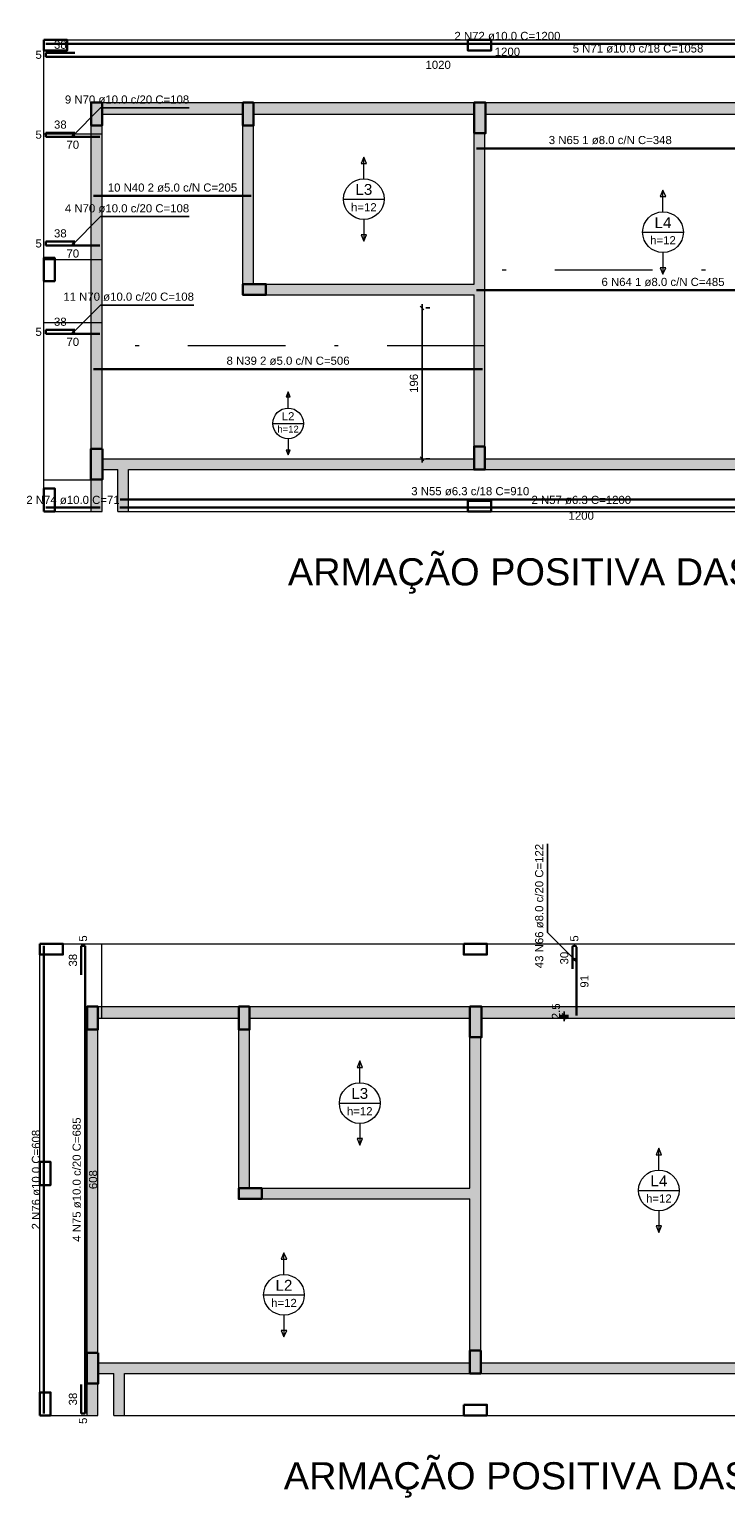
# Model space of a CAD drawing. Header units: millimetres. Extents: x 1852 to 2571, y -668 to -390.
# Tile 4 of 84: x 1852 to 1870, y -560 to -522. Entities that reach past the tile are written whole.
import ezdxf

# ---------------------------------------------------------------- set-up
doc = ezdxf.new("R2010")
doc.units = ezdxf.units.MM
doc.linetypes.add('DASHDOT', pattern=[25.4, 12.7, -6.35, 0, -6.35])
for name, color, linetype, lineweight in [('Descrição da armadura', 7, 'Continuous', 5), ('DT-Armadura positiva', 2, 'Continuous', 30), ('DT-Cotas', 9, 'Continuous', 5), ('DT-Hachura pilar em laje', 252, 'Continuous', 5), ('DT-Hachura viga em laje', 254, 'Continuous', 5), ('DT-Indicações', 9, 'Continuous', 5), ('DT-Pontilhado', 9, 'DASHDOT', 5), ('DT-Textos', 7, 'Continuous', 5), ('DT-Título', 250, 'Continuous', 20), ('FO-Pilares', 4, 'Continuous', 30), ('FO-Vigas', 1, 'Continuous', 20), ('Textos armaduras', 7, 'Continuous', 5)]:
    doc.layers.add(name, color=color, linetype=linetype, lineweight=lineweight)
doc.styles.add('ARIAL', font='arial.ttf')
doc.styles.get("Standard").update_dxf_attribs({"font": 'arial.ttf'})
doc.dimstyles.get("Standard").update_dxf_attribs({"dimtxt": 0.18, "dimasz": 0.18, "dimexe": 0.18, "dimexo": 0.0625, "dimgap": 0.09, "dimtad": 0, "dimtih": 1, "dimtoh": 1, "dimdec": 4, "dimzin": 0, "dimdsep": 46, "dimtxsty": 'Standard', "dimcen": 0.09, "dimadec": 0, "dimazin": 0, "dimtfac": 1, "dimtdec": 4, "dimtofl": 0, "dimtmove": 0, "dimatfit": 3, "dimfxl": 1, "dimtolj": 1, "dimtzin": 0, "dimarcsym": 0})
doc.dimstyles.new('UM_50.000000', dxfattribs={"dimtxt": 0.18, "dimasz": 0.1, "dimexe": 0.1, "dimexo": 0.2, "dimgap": 0, "dimtad": 1, "dimtih": 1, "dimtoh": 1, "dimdec": 1, "dimlfac": 50, "dimzin": 0, "dimdsep": 46, "dimtxsty": 'Standard', "dimcen": 0.09, "dimdle": 0.1, "dimadec": 1, "dimazin": 2, "dimtfac": 1, "dimtdec": 4, "dimtofl": 0, "dimtmove": 0, "dimatfit": 3, "dimfxl": 1, "dimtolj": 1, "dimarcsym": 0})

# ---------------------------------------------------------------- blocks, each defined once
blk = doc.blocks.new('_Oblique')
at = {"color": 0, "linetype": 'ByBlock', "lineweight": -2}
blk.add_line((-0.5, -0.5), (0.5, 0.5), dxfattribs=at)
blk = doc.blocks.new('*D580')
at = {"layer": 'DT-Cotas', "color": 0, "lineweight": -2, "transparency": 16777216}
for p, q in [((1862.536, -533.105), (1862.536, -528.985)), ((1862.736, -529.085), (1862.636, -529.085)), ((1862.736, -533.005), (1862.636, -533.005))]:
    blk.add_line(p, q, dxfattribs=at)
at = {"layer": 'DT-Cotas', "color": 0, "lineweight": -2, "transparency": 16777216, "xscale": 0.1, "yscale": 0.1, "zscale": 0.1}
for p, rotation in [((1862.536, -529.085), 90), ((1862.536, -533.005), 270)]:
    blk.add_blockref('_Oblique', p, dxfattribs=dict(at, rotation=rotation))
at = {"layer": 'DT-Cotas', "color": 7, "transparency": 16777216, "insert": (1862.324, -531.045), "char_height": 0.2118, "attachment_point": 5, "rotation": 90, "style": 'ARIAL'}
blk.add_mtext('\\A1;196', dxfattribs=at)
blk = doc.blocks.new('*D586')
at = {"layer": 'DT-Cotas', "color": 0, "lineweight": -2, "transparency": 16777216}
for p, q in [((1866.23, -547.627), (1866.23, -547.377)), ((1866.347, -547.477), (1866.13, -547.477)), ((1866.347, -547.527), (1866.13, -547.527))]:
    blk.add_line(p, q, dxfattribs=at)
at = {"layer": 'DT-Cotas', "color": 0, "lineweight": -2, "transparency": 16777216, "xscale": 0.1, "yscale": 0.1, "zscale": 0.1}
for p, rotation in [((1866.23, -547.477), 90), ((1866.23, -547.527), 270)]:
    blk.add_blockref('_Oblique', p, dxfattribs=dict(at, rotation=rotation))
at = {"layer": 'DT-Cotas', "color": 7, "transparency": 16777216, "insert": (1866.018, -547.371), "char_height": 0.2118, "attachment_point": 5, "rotation": 90, "style": 'ARIAL'}
blk.add_mtext('\\A1;2.5', dxfattribs=at)

msp = doc.modelspace()

# ---------------------------------------------------------------- hatches: boundary and pattern name
at = {"layer": 'DT-Hachura pilar em laje', "linetype": 'Continuous'}
for points in [[(1853.9356, -524.3428), (1854.0756, -524.3428), (1854.2156, -524.3428), (1854.2156, -524.0428), (1854.2156, -523.7428), (1854.0756, -523.7428), (1853.9356, -523.7428), (1853.9356, -524.0428)], [(1858.1566, -523.743), (1858.0166, -523.743), (1857.8766, -523.743), (1857.8766, -524.043), (1857.8766, -524.343), (1858.0166, -524.343), (1858.1566, -524.343), (1858.1566, -524.043)], [(1863.8886, -524.543), (1864.0386, -524.543), (1864.1886, -524.543), (1864.1886, -524.143), (1864.1886, -523.743), (1864.0386, -523.743), (1863.8886, -523.743), (1863.8886, -524.143)], [(1857.8766, -528.4642), (1857.8766, -528.6042), (1857.8766, -528.7442), (1858.1766, -528.7442), (1858.4766, -528.7442), (1858.4766, -528.6042), (1858.4766, -528.4642), (1858.1766, -528.4642)], [(1854.2256, -532.7452), (1854.0756, -532.7452), (1853.9256, -532.7452), (1853.9256, -533.1452), (1853.9256, -533.5452), (1854.0756, -533.5452), (1854.2256, -533.5452), (1854.2256, -533.1452)], [(1864.169, -532.6852), (1864.029, -532.6852), (1863.889, -532.6852), (1863.889, -532.9852), (1863.889, -533.2852), (1864.029, -533.2852), (1864.169, -533.2852), (1864.169, -532.9852)], [(1853.8287, -547.8466), (1853.9687, -547.8466), (1854.1087, -547.8466), (1854.1087, -547.5466), (1854.1087, -547.2466), (1853.9687, -547.2466), (1853.8287, -547.2466), (1853.8287, -547.5466)], [(1858.0497, -547.2468), (1857.9097, -547.2468), (1857.7697, -547.2468), (1857.7697, -547.5468), (1857.7697, -547.8468), (1857.9097, -547.8468), (1858.0497, -547.8468), (1858.0497, -547.5468)], [(1863.7817, -548.0468), (1863.9317, -548.0468), (1864.0817, -548.0468), (1864.0817, -547.6468), (1864.0817, -547.2468), (1863.9317, -547.2468), (1863.7817, -547.2468), (1863.7817, -547.6468)], [(1857.7697, -551.968), (1857.7697, -552.108), (1857.7697, -552.248), (1858.0697, -552.248), (1858.3697, -552.248), (1858.3697, -552.108), (1858.3697, -551.968), (1858.0697, -551.968)], [(1864.0621, -556.189), (1863.9221, -556.189), (1863.7821, -556.189), (1863.7821, -556.489), (1863.7821, -556.789), (1863.9221, -556.789), (1864.0621, -556.789), (1864.0621, -556.489)], [(1854.1187, -556.249), (1853.9687, -556.249), (1853.8187, -556.249), (1853.8187, -556.649), (1853.8187, -557.049), (1853.9687, -557.049), (1854.1187, -557.049), (1854.1187, -556.649)]]:
    msp.add_hatch(color=256, dxfattribs=at).paths.add_polyline_path(points)
at = {"layer": 'DT-Hachura viga em laje', "linetype": 'Continuous'}
for points in [[(1857.8766, -523.743), (1857.8766, -523.743), (1854.2156, -523.743), (1854.2156, -524.043), (1857.8766, -524.043), (1857.8766, -523.743)], [(1863.8886, -523.743), (1863.8886, -523.743), (1858.1566, -523.743), (1858.1566, -524.043), (1863.8886, -524.043), (1863.8886, -523.743)], [(1870.8306, -523.743), (1870.8306, -523.743), (1864.1886, -523.743), (1864.1886, -524.043), (1870.8306, -524.043), (1870.8306, -523.743)], [(1854.2156, -524.3428), (1854.2156, -524.3428), (1853.9356, -524.3428), (1853.9356, -532.7452), (1854.2156, -532.7452), (1854.2156, -524.3428)], [(1858.1566, -524.343), (1858.1566, -524.343), (1857.8766, -524.343), (1857.8766, -528.4642), (1858.1566, -528.4642), (1858.1566, -524.343)], [(1864.1686, -524.543), (1864.1686, -524.543), (1863.8886, -524.543), (1863.8886, -528.4642), (1864.0286, -528.6042), (1864.1686, -528.6042), (1864.1686, -524.543)], [(1864.0286, -528.6042), (1864.0286, -528.6042), (1863.8886, -528.4642), (1858.4766, -528.4642), (1858.4766, -528.7442), (1863.8886, -528.7442), (1864.0286, -528.6042)], [(1864.1686, -528.6042), (1864.1686, -528.6042), (1864.0286, -528.6042), (1863.8886, -528.7442), (1863.8886, -532.6852), (1864.1686, -532.6852), (1864.1686, -528.6042)], [(1854.7658, -533.1452), (1854.7658, -533.1452), (1854.7658, -533.0052), (1854.2256, -533.0052), (1854.2256, -533.2852), (1854.6258, -533.2852), (1854.7658, -533.1452)], [(1854.9058, -533.2852), (1854.9058, -533.2852), (1854.7658, -533.1452), (1854.6258, -533.2852), (1854.6258, -534.3756), (1854.9058, -534.3756), (1854.9058, -533.2852)], [(1863.889, -533.0052), (1863.889, -533.0052), (1854.7658, -533.0052), (1854.7658, -533.1452), (1854.9058, -533.2852), (1863.889, -533.2852), (1863.889, -533.0052)], [(1873.431, -533.0052), (1873.431, -533.0052), (1864.169, -533.0052), (1864.169, -533.2852), (1873.431, -533.2852), (1873.431, -533.0052)], [(1854.2156, -533.5452), (1854.2156, -533.5452), (1853.9356, -533.5452), (1853.9356, -534.3756), (1854.2156, -534.3756), (1854.2156, -533.5452)], [(1857.7697, -547.2468), (1857.7697, -547.2468), (1854.1087, -547.2468), (1854.1087, -547.5468), (1857.7697, -547.5468), (1857.7697, -547.2468)], [(1863.7817, -547.2468), (1863.7817, -547.2468), (1858.0497, -547.2468), (1858.0497, -547.5468), (1863.7817, -547.5468), (1863.7817, -547.2468)], [(1870.7237, -547.2468), (1870.7237, -547.2468), (1864.0817, -547.2468), (1864.0817, -547.5468), (1870.7237, -547.5468), (1870.7237, -547.2468)], [(1854.1087, -547.8466), (1854.1087, -547.8466), (1853.8287, -547.8466), (1853.8287, -556.249), (1854.1087, -556.249), (1854.1087, -547.8466)], [(1858.0497, -547.8468), (1858.0497, -547.8468), (1857.7697, -547.8468), (1857.7697, -551.968), (1858.0497, -551.968), (1858.0497, -547.8468)], [(1864.0617, -548.0468), (1864.0617, -548.0468), (1863.7817, -548.0468), (1863.7817, -551.968), (1863.9217, -552.108), (1864.0617, -552.108), (1864.0617, -548.0468)], [(1863.9217, -552.108), (1863.9217, -552.108), (1863.7817, -551.968), (1858.3697, -551.968), (1858.3697, -552.248), (1863.7817, -552.248), (1863.9217, -552.108)], [(1864.0617, -552.108), (1864.0617, -552.108), (1863.9217, -552.108), (1863.7817, -552.248), (1863.7817, -556.189), (1864.0617, -556.189), (1864.0617, -552.108)], [(1854.6589, -556.649), (1854.6589, -556.649), (1854.6589, -556.509), (1854.1187, -556.509), (1854.1187, -556.789), (1854.5189, -556.789), (1854.6589, -556.649)], [(1863.7821, -556.509), (1863.7821, -556.509), (1854.6589, -556.509), (1854.6589, -556.649), (1854.7989, -556.789), (1863.7821, -556.789), (1863.7821, -556.509)], [(1873.3241, -556.509), (1873.3241, -556.509), (1864.0621, -556.509), (1864.0621, -556.789), (1873.3241, -556.789), (1873.3241, -556.509)], [(1854.7989, -556.789), (1854.7989, -556.789), (1854.6589, -556.649), (1854.5189, -556.789), (1854.5189, -557.8794), (1854.7989, -557.8794), (1854.7989, -556.789)], [(1854.1087, -557.049), (1854.1087, -557.049), (1853.8287, -557.049), (1853.8287, -557.8794), (1854.1087, -557.8794), (1854.1087, -557.049)]]:
    msp.add_hatch(color=256, dxfattribs=at).paths.add_polyline_path(points)

# ---------------------------------------------------------------- linework, layer by layer
at = {"layer": 'DT-Armadura positiva'}
for p, q in [((1852.7552, -522.2124), (1876.7552, -522.2124)), ((1853.5086, -522.4539), (1852.7552, -522.4539)), ((1852.7552, -522.4539), (1852.7552, -522.5539)), ((1852.7552, -522.5539), (1873.1551, -522.5539)), ((1853.5086, -524.5304), (1852.7552, -524.5304)), ((1852.7552, -524.5304), (1852.7552, -524.6304)), ((1852.7552, -524.6304), (1854.1556, -524.6304)), ((1863.9486, -524.9349), (1870.9104, -524.9349)), ((1853.9956, -526.1711), (1858.0966, -526.1711)), ((1853.5086, -527.3591), (1852.7552, -527.3591)), ((1852.7552, -527.3591), (1852.7552, -527.4591)), ((1852.7552, -527.4591), (1854.1556, -527.4591)), ((1863.9486, -528.6246), (1873.6512, -528.6246)), ((1853.5086, -529.6565), (1852.7552, -529.6565)), ((1852.7552, -529.6565), (1852.7552, -529.7565)), ((1852.7552, -529.7565), (1854.1556, -529.7565)), ((1853.9956, -530.6728), (1864.1086, -530.6728)), ((1852.7552, -534.2756), (1854.1656, -534.2756)), ((1854.6758, -534.2756), (1878.6758, -534.2756)), ((1854.6858, -534.0648), (1872.8931, -534.0648)), ((1852.6983, -557.8294), (1852.6983, -545.6662)), ((1853.7734, -545.6662), (1853.6734, -545.6662)), ((1853.6734, -545.6662), (1853.6734, -546.4196)), ((1853.7734, -557.8294), (1853.7734, -545.6662)), ((1866.4474, -545.7062), (1866.4474, -546.2689)), ((1866.5074, -545.6662), (1866.4874, -545.6662)), ((1866.5474, -547.4768), (1866.5474, -545.7062)), ((1853.6734, -557.076), (1853.6734, -557.8294)), ((1853.6734, -557.8294), (1853.7734, -557.8294))]:
    msp.add_line(p, q, dxfattribs=at)
for centre, start, end in [((1866.4874, -545.7062), 90, 180), ((1866.5074, -545.7062), 0, 90)]:
    msp.add_arc(centre, 0.04, start, end, dxfattribs=at)
at = {"layer": 'DT-Pontilhado', "ltscale": 0.2}
for p, q in [((1854.2156, -524.565), (1852.7052, -524.565)), ((1854.2156, -527.8352), (1852.7052, -527.8352)), ((1873.7112, -528.1052), (1863.8886, -528.1052)), ((1854.2156, -529.4704), (1852.7052, -529.4704)), ((1864.1686, -530.0652), (1853.9356, -530.0652)), ((1854.2256, -533.558), (1852.7052, -533.558)), ((1854.208, -547.5368), (1854.208, -545.6162))]:
    msp.add_line(p, q, dxfattribs=at)
at = {"layer": 'DT-Textos'}
for p, q in [((1861.0226, -525.1593), (1860.952, -525.3287)), ((1861.0932, -525.3287), (1861.0226, -525.1593)), ((1860.952, -525.3287), (1861.0932, -525.3287)), ((1868.7999, -526.0178), (1868.7293, -526.1872)), ((1868.8705, -526.1872), (1868.7999, -526.0178)), ((1860.4931, -526.2536), (1861.5521, -526.2536)), ((1868.7293, -526.1872), (1868.8705, -526.1872)), ((1868.2704, -527.1121), (1869.3294, -527.1121)), ((1861.0932, -527.1784), (1860.952, -527.1784)), ((1860.952, -527.1784), (1861.0226, -527.3479)), ((1861.0226, -527.3479), (1861.0932, -527.1784)), ((1868.8705, -528.0369), (1868.7293, -528.0369)), ((1868.7293, -528.0369), (1868.7999, -528.2064)), ((1868.7999, -528.2064), (1868.8705, -528.0369)), ((1859.0526, -531.2646), (1858.9996, -531.3916)), ((1859.1056, -531.3916), (1859.0526, -531.2646)), ((1858.9996, -531.3916), (1859.1056, -531.3916)), ((1858.6556, -532.0856), (1859.4496, -532.0856)), ((1859.1056, -532.7786), (1858.9996, -532.7786)), ((1858.9996, -532.7786), (1859.0526, -532.9056)), ((1859.0526, -532.9056), (1859.1056, -532.7786)), ((1860.9157, -548.6631), (1860.8451, -548.8326)), ((1860.8451, -548.8326), (1860.9863, -548.8326)), ((1860.9863, -548.8326), (1860.9157, -548.6631)), ((1860.3862, -549.7574), (1861.4452, -549.7574)), ((1860.9863, -550.6823), (1860.8451, -550.6823)), ((1860.8451, -550.6823), (1860.9157, -550.8517)), ((1860.9157, -550.8517), (1860.9863, -550.6823)), ((1868.693, -550.9336), (1868.6224, -551.1031)), ((1868.6224, -551.1031), (1868.7636, -551.1031)), ((1868.7636, -551.1031), (1868.693, -550.9336)), ((1868.1635, -552.0279), (1869.2225, -552.0279)), ((1868.7636, -552.9528), (1868.6224, -552.9528)), ((1868.6224, -552.9528), (1868.693, -553.1222)), ((1868.693, -553.1222), (1868.7636, -552.9528)), ((1858.9454, -553.6475), (1858.8748, -553.817)), ((1858.8748, -553.817), (1859.016, -553.817)), ((1859.016, -553.817), (1858.9454, -553.6475)), ((1858.4159, -554.7418), (1859.4749, -554.7418)), ((1859.016, -555.6667), (1858.8748, -555.6667)), ((1858.8748, -555.6667), (1858.9454, -555.8361)), ((1858.9454, -555.8361), (1859.016, -555.6667))]:
    msp.add_line(p, q, dxfattribs=at)
for points in [[(1861.0226, -525.7241), (1861.0226, -525.1593)], [(1868.7999, -526.5826), (1868.7999, -526.0178)], [(1861.0226, -526.7831), (1861.0226, -527.3479)], [(1868.7999, -527.6416), (1868.7999, -528.2064)], [(1859.0526, -531.6876), (1859.0526, -531.2646)], [(1859.0526, -532.4826), (1859.0526, -532.9056)], [(1860.9157, -549.2279), (1860.9157, -548.6631)], [(1860.9157, -550.2869), (1860.9157, -550.8517)], [(1868.693, -551.4984), (1868.693, -550.9336)], [(1868.693, -552.5574), (1868.693, -553.1222)], [(1858.9454, -554.2123), (1858.9454, -553.6475)], [(1858.9454, -555.2713), (1858.9454, -555.8361)]]:
    msp.add_lwpolyline(points, dxfattribs=at)
for centre, radius in [((1861.0226, -526.2536), 0.5295), ((1868.7999, -527.1121), 0.5295), ((1859.0526, -532.0856), 0.3971), ((1860.9157, -549.7574), 0.5295), ((1868.693, -552.0279), 0.5295), ((1858.9454, -554.7418), 0.5295)]:
    msp.add_circle(centre, radius, dxfattribs=at)
at = {"layer": 'FO-Pilares'}
for points in [[(1852.7052, -522.1124), (1852.7052, -522.2524), (1852.7052, -522.3924), (1853.0052, -522.3924), (1853.3052, -522.3924), (1853.3052, -522.2524), (1853.3052, -522.1124), (1853.0052, -522.1124), (1852.7052, -522.1124)], [(1863.7286, -522.1124), (1863.7286, -522.2524), (1863.7286, -522.3924), (1864.0286, -522.3924), (1864.3286, -522.3924), (1864.3286, -522.2524), (1864.3286, -522.1124), (1864.0286, -522.1124), (1863.7286, -522.1124)], [(1853.9356, -524.3428), (1854.0756, -524.3428), (1854.2156, -524.3428), (1854.2156, -524.0428), (1854.2156, -523.7428), (1854.0756, -523.7428), (1853.9356, -523.7428), (1853.9356, -524.0428), (1853.9356, -524.3428)], [(1858.1566, -523.743), (1858.0166, -523.743), (1857.8766, -523.743), (1857.8766, -524.043), (1857.8766, -524.343), (1858.0166, -524.343), (1858.1566, -524.343), (1858.1566, -524.043), (1858.1566, -523.743)], [(1863.8886, -524.543), (1864.0386, -524.543), (1864.1886, -524.543), (1864.1886, -524.143), (1864.1886, -523.743), (1864.0386, -523.743), (1863.8886, -523.743), (1863.8886, -524.143), (1863.8886, -524.543)], [(1852.7052, -528.384), (1852.8452, -528.384), (1852.9852, -528.384), (1852.9852, -528.084), (1852.9852, -527.784), (1852.8452, -527.784), (1852.7052, -527.784), (1852.7052, -528.084), (1852.7052, -528.384)], [(1857.8766, -528.4642), (1857.8766, -528.6042), (1857.8766, -528.7442), (1858.1766, -528.7442), (1858.4766, -528.7442), (1858.4766, -528.6042), (1858.4766, -528.4642), (1858.1766, -528.4642), (1857.8766, -528.4642)], [(1854.2256, -532.7452), (1854.0756, -532.7452), (1853.9256, -532.7452), (1853.9256, -533.1452), (1853.9256, -533.5452), (1854.0756, -533.5452), (1854.2256, -533.5452), (1854.2256, -533.1452), (1854.2256, -532.7452)], [(1864.169, -532.6852), (1864.029, -532.6852), (1863.889, -532.6852), (1863.889, -532.9852), (1863.889, -533.2852), (1864.029, -533.2852), (1864.169, -533.2852), (1864.169, -532.9852), (1864.169, -532.6852)], [(1852.7052, -534.3756), (1852.8452, -534.3756), (1852.9852, -534.3756), (1852.9852, -534.0756), (1852.9852, -533.7756), (1852.8452, -533.7756), (1852.7052, -533.7756), (1852.7052, -534.0756), (1852.7052, -534.3756)], [(1863.7286, -534.0956), (1863.7286, -534.2356), (1863.7286, -534.3756), (1864.0286, -534.3756), (1864.3286, -534.3756), (1864.3286, -534.2356), (1864.3286, -534.0956), (1864.0286, -534.0956), (1863.7286, -534.0956)], [(1852.5983, -545.6162), (1852.5983, -545.7562), (1852.5983, -545.8962), (1852.8983, -545.8962), (1853.1983, -545.8962), (1853.1983, -545.7562), (1853.1983, -545.6162), (1852.8983, -545.6162), (1852.5983, -545.6162)], [(1863.6217, -545.6162), (1863.6217, -545.7562), (1863.6217, -545.8962), (1863.9217, -545.8962), (1864.2217, -545.8962), (1864.2217, -545.7562), (1864.2217, -545.6162), (1863.9217, -545.6162), (1863.6217, -545.6162)], [(1853.8287, -547.8466), (1853.9687, -547.8466), (1854.1087, -547.8466), (1854.1087, -547.5466), (1854.1087, -547.2466), (1853.9687, -547.2466), (1853.8287, -547.2466), (1853.8287, -547.5466), (1853.8287, -547.8466)], [(1858.0497, -547.2468), (1857.9097, -547.2468), (1857.7697, -547.2468), (1857.7697, -547.5468), (1857.7697, -547.8468), (1857.9097, -547.8468), (1858.0497, -547.8468), (1858.0497, -547.5468), (1858.0497, -547.2468)], [(1863.7817, -548.0468), (1863.9317, -548.0468), (1864.0817, -548.0468), (1864.0817, -547.6468), (1864.0817, -547.2468), (1863.9317, -547.2468), (1863.7817, -547.2468), (1863.7817, -547.6468), (1863.7817, -548.0468)], [(1852.5983, -551.8878), (1852.7383, -551.8878), (1852.8783, -551.8878), (1852.8783, -551.5878), (1852.8783, -551.2878), (1852.7383, -551.2878), (1852.5983, -551.2878), (1852.5983, -551.5878), (1852.5983, -551.8878)], [(1857.7697, -551.968), (1857.7697, -552.108), (1857.7697, -552.248), (1858.0697, -552.248), (1858.3697, -552.248), (1858.3697, -552.108), (1858.3697, -551.968), (1858.0697, -551.968), (1857.7697, -551.968)], [(1864.0621, -556.189), (1863.9221, -556.189), (1863.7821, -556.189), (1863.7821, -556.489), (1863.7821, -556.789), (1863.9221, -556.789), (1864.0621, -556.789), (1864.0621, -556.489), (1864.0621, -556.189)], [(1854.1187, -556.249), (1853.9687, -556.249), (1853.8187, -556.249), (1853.8187, -556.649), (1853.8187, -557.049), (1853.9687, -557.049), (1854.1187, -557.049), (1854.1187, -556.649), (1854.1187, -556.249)], [(1852.5983, -557.8794), (1852.7383, -557.8794), (1852.8783, -557.8794), (1852.8783, -557.5794), (1852.8783, -557.2794), (1852.7383, -557.2794), (1852.5983, -557.2794), (1852.5983, -557.5794), (1852.5983, -557.8794)], [(1863.6217, -557.5994), (1863.6217, -557.7394), (1863.6217, -557.8794), (1863.9217, -557.8794), (1864.2217, -557.8794), (1864.2217, -557.7394), (1864.2217, -557.5994), (1863.9217, -557.5994), (1863.6217, -557.5994)]]:
    msp.add_lwpolyline(points, close=True, dxfattribs=at)
at = {"layer": 'FO-Vigas'}
for p, q in [((1853.3052, -522.1124), (1863.7286, -522.1124)), ((1864.3286, -522.1124), (1873.1112, -522.1124)), ((1852.7052, -527.784), (1852.7052, -522.3924)), ((1854.2156, -523.743), (1857.8766, -523.743)), ((1854.2156, -524.043), (1857.8766, -524.043)), ((1858.1566, -523.743), (1863.8886, -523.743)), ((1858.1566, -524.043), (1863.8886, -524.043)), ((1864.1886, -523.743), (1870.8304, -523.743)), ((1864.1886, -524.043), (1870.8304, -524.043)), ((1853.9356, -532.7452), (1853.9356, -524.3428)), ((1854.2156, -532.7452), (1854.2156, -524.3428)), ((1857.8766, -528.4642), (1857.8766, -524.343)), ((1858.1566, -528.4642), (1858.1566, -524.343)), ((1863.8886, -528.4642), (1863.8886, -524.543)), ((1864.1686, -528.6042), (1864.1686, -524.543)), ((1852.7052, -533.7756), (1852.7052, -528.384)), ((1858.4766, -528.4642), (1863.8886, -528.4642)), ((1864.1686, -532.6852), (1864.1686, -528.6042)), ((1858.4766, -528.7442), (1863.8886, -528.7442)), ((1863.8886, -532.6852), (1863.8886, -528.7442)), ((1854.2256, -533.0052), (1854.7658, -533.0052)), ((1854.7658, -533.0052), (1863.889, -533.0052)), ((1864.169, -533.0052), (1873.4312, -533.0052)), ((1853.9356, -534.3756), (1853.9356, -533.5452)), ((1854.2156, -534.3756), (1854.2156, -533.5452)), ((1854.2256, -533.2852), (1854.6258, -533.2852)), ((1854.6258, -534.3756), (1854.6258, -533.2852)), ((1854.9058, -533.2852), (1863.889, -533.2852)), ((1854.9058, -534.3756), (1854.9058, -533.2852)), ((1864.169, -533.2852), (1873.4312, -533.2852)), ((1852.9852, -534.3756), (1853.9356, -534.3756)), ((1853.9356, -534.3756), (1854.2156, -534.3756)), ((1854.6258, -534.3756), (1854.9058, -534.3756)), ((1854.9058, -534.3756), (1863.7286, -534.3756)), ((1864.3286, -534.3756), (1873.2712, -534.3756)), ((1853.1983, -545.6162), (1863.6217, -545.6162)), ((1864.2217, -545.6162), (1873.0043, -545.6162)), ((1852.5983, -551.2878), (1852.5983, -545.8962)), ((1854.1087, -547.2468), (1857.7697, -547.2468)), ((1858.0497, -547.2468), (1863.7817, -547.2468)), ((1864.0817, -547.2468), (1870.7235, -547.2468)), ((1854.1087, -547.5468), (1857.7697, -547.5468)), ((1858.0497, -547.5468), (1863.7817, -547.5468)), ((1864.0817, -547.5468), (1870.7235, -547.5468)), ((1853.8287, -556.249), (1853.8287, -547.8466)), ((1854.1087, -556.249), (1854.1087, -547.8466)), ((1857.7697, -551.968), (1857.7697, -547.8468)), ((1858.0497, -551.968), (1858.0497, -547.8468)), ((1863.7817, -551.968), (1863.7817, -548.0468)), ((1864.0617, -552.108), (1864.0617, -548.0468)), ((1852.5983, -557.2794), (1852.5983, -551.8878)), ((1858.3697, -551.968), (1863.7817, -551.968)), ((1858.3697, -552.248), (1863.7817, -552.248)), ((1863.7817, -556.189), (1863.7817, -552.248)), ((1864.0617, -556.189), (1864.0617, -552.108)), ((1854.1187, -556.509), (1854.6589, -556.509)), ((1854.6589, -556.509), (1863.7821, -556.509)), ((1864.0621, -556.509), (1873.3243, -556.509)), ((1854.1187, -556.789), (1854.5189, -556.789)), ((1854.5189, -557.8794), (1854.5189, -556.789)), ((1854.7989, -556.789), (1863.7821, -556.789)), ((1854.7989, -557.8794), (1854.7989, -556.789)), ((1864.0621, -556.789), (1873.3243, -556.789)), ((1853.8287, -557.8794), (1853.8287, -557.049)), ((1854.1087, -557.8794), (1854.1087, -557.049)), ((1852.8783, -557.8794), (1853.8287, -557.8794)), ((1853.8287, -557.8794), (1854.1087, -557.8794)), ((1854.5189, -557.8794), (1854.7989, -557.8794)), ((1854.7989, -557.8794), (1863.6217, -557.8794)), ((1864.2217, -557.8794), (1873.1643, -557.8794))]:
    msp.add_line(p, q, dxfattribs=at)

# ---------------------------------------------------------------- texts
at = {"layer": 'Descrição da armadura', "linetype": 'Continuous', "char_height": 0.2118, "line_spacing_factor": 0.798, "style": 'ARIAL'}
for s, insert, width, attachment_point in [('2 N72 ø10.0 C=1200', (1864.7552, -522.1227), 5.524605, 8), ('5 N71 ø10.0 c/18 C=1058', (1868.1508, -522.448), 6.810812, 8), ('9 N70 ø10.0 c/20 C=108', (1856.4816, -523.7757), 6.480859, 9), ('3 N65 1 ø8.0 c/N C=348', (1867.4295, -524.829), 6.414232, 8), ('10 N40 2 ø5.0 c/N C=205', (1856.0461, -526.0652), 6.744184, 8), ('4 N70 ø10.0 c/20 C=108', (1856.4816, -526.6044), 6.480859, 9), ('6 N64 1 ø8.0 c/N C=485', (1868.7999, -528.5187), 6.414232, 8), ('11 N70 ø10.0 c/20 C=108', (1856.6053, -528.9018), 6.810812, 9), ('8 N39 2 ø5.0 c/N C=506', (1859.0521, -530.5669), 6.414232, 8), ('2 N74 ø10.0 C=71', (1853.4604, -534.1859), 4.8647, 8), ('3 N55 ø6.3 c/18 C=910', (1863.7895, -533.9589), 6.150907, 8), ('2 N57 ø6.3 C=1200', (1866.6758, -534.1859), 5.194653, 8)]:
    msp.add_mtext(s, dxfattribs=dict(at, insert=insert, width=width, attachment_point=attachment_point))
at = {"layer": 'Descrição da armadura', "linetype": 'Continuous', "char_height": 0.2118, "rotation": 90, "line_spacing_factor": 0.798, "style": 'ARIAL'}
for s, insert, width, attachment_point in [('43 N66 ø8.0 c/20 C=122', (1865.6927, -543.0182), 6.480859, 9), ('4 N75 ø10.0 c/20 C=685', (1853.6675, -551.7478), 6.480859, 8), ('2 N76 ø10.0 C=608', (1852.6085, -551.7478), 5.194653, 8)]:
    msp.add_mtext(s, dxfattribs=dict(at, insert=insert, width=width, attachment_point=attachment_point))
at = {"layer": 'DT-Textos', "attachment_point": 8, "line_spacing_factor": 0.798, "style": 'ARIAL'}
for s, insert, char_height in [('L3', (1861.0226, -526.1477), 0.2824), ('h=12', (1861.0226, -526.5713), 0.2118), ('L4', (1868.7999, -527.0062), 0.2824), ('h=12', (1868.7999, -527.4298), 0.2118), ('L2', (1859.0526, -532.0056), 0.2118), ('h=12', (1859.0526, -532.3236), 0.1765), ('L3', (1860.9157, -549.6515), 0.2824), ('h=12', (1860.9157, -550.0751), 0.2118), ('L4', (1868.693, -551.922), 0.2824), ('h=12', (1868.693, -552.3456), 0.2118), ('L2', (1858.9454, -554.6359), 0.2824), ('h=12', (1858.9454, -555.0595), 0.2118)]:
    msp.add_mtext(s, dxfattribs=dict(at, insert=insert, char_height=char_height))
at = {"layer": 'DT-Título', "char_height": 0.706, "width": 85.068776, "attachment_point": 9, "line_spacing_factor": 0.798, "style": 'ARIAL'}
for s, insert in [('ARMAÇÃO POSITIVA DAS LAJES DO PAVIMENTO RESPALDO (EIXO X)', (1892.1457, -536.5149)), ('ARMAÇÃO POSITIVA DAS LAJES DO PAVIMENTO RESPALDO (EIXO Y)', (1892.0387, -560.0185))]:
    msp.add_mtext(s, dxfattribs=dict(at, insert=insert))
at = {"layer": 'Textos armaduras', "linetype": 'Continuous', "char_height": 0.2118, "attachment_point": 7, "line_spacing_factor": 0.798, "style": 'ARIAL'}
for s, insert, width in [('38', (1852.9669, -522.348), 0.659905), ('5', (1852.4843, -522.6098), 0.329953), ('1200', (1864.4253, -522.5301), 1.31981), ('1020', (1862.6252, -522.8716), 1.31981), ('5', (1852.4843, -524.6863), 0.329953), ('38', (1852.9669, -524.4245), 0.659905), ('70', (1853.2904, -524.9481), 0.659905), ('38', (1852.9669, -527.2532), 0.659905), ('5', (1852.4843, -527.515), 0.329953), ('70', (1853.2904, -527.7768), 0.659905), ('38', (1852.9669, -529.5506), 0.659905), ('5', (1852.4843, -529.8124), 0.329953), ('70', (1853.2904, -530.0742), 0.659905), ('1200', (1866.3459, -534.5933), 1.31981)]:
    msp.add_mtext(s, dxfattribs=dict(at, insert=insert, width=width))
at = {"layer": 'Textos armaduras', "linetype": 'Continuous', "char_height": 0.2118, "attachment_point": 7, "rotation": 90, "line_spacing_factor": 0.798, "style": 'ARIAL'}
for s, insert, width in [('5', (1853.8293, -545.5603), 0.329953), ('5', (1866.6033, -545.5603), 0.329953), ('30', (1866.3415, -546.1525), 0.659905), ('38', (1853.5675, -546.2079), 0.659905), ('91', (1866.8651, -546.7565), 0.659905), ('608', (1854.0911, -551.9953), 0.989858), ('38', (1853.5675, -557.6177), 0.659905), ('5', (1853.8293, -558.1003), 0.329953)]:
    msp.add_mtext(s, dxfattribs=dict(at, insert=insert, width=width))

# ---------------------------------------------------------------- dimensions: what is measured, and where the dimension line sits
at = {"layer": 'DT-Cotas'}
for base, p1, p2, picture, middle in [((1862.5357, -529.0852), (1862.5357, -533.0052), (1862.5357, -529.0852), '*D580', (1862.3239, -531.0452)), ((1866.2297, -547.4768), (1866.5474, -547.5268), (1866.5474, -547.4768), '*D586', (1866.0179, -547.3709))]:
    dim = msp.add_linear_dim(base=base, p1=p1, p2=p2, angle=90, dimstyle='UM_50.000000', override={"dimtxt": 0.2118, "dimasz": 0.1, "dimexe": 0.1, "dimexo": 0.2, "dimtad": 1, "dimtih": 0, "dimtoh": 0, "dimdec": 1, "dimlfac": 50, "dimzin": 8, "dimtxsty": 'ARIAL', "dimblk": 'Oblique', "dimblk1": 'Oblique', "dimblk2": 'Oblique', "dimsah": 1, "dimdle": 0.1, "dimse1": 0, "dimse2": 0, "dimclrt": 7, "dimadec": 1, "dimazin": 3, "dimtmove": 2, "dimldrblk": 'Oblique'}, dxfattribs=at)
    dim.commit()
    dim.dimension.update_dxf_attribs({"geometry": picture, "text_midpoint": middle, "dimtype": 160, "text_rotation": 90})

# ---------------------------------------------------------------- leaders
at = {"layer": 'DT-Indicações'}
for points in [[(1853.4262, -524.6304), (1854.175, -523.8816), (1856.4816, -523.8816)], [(1853.4262, -527.4591), (1854.175, -526.7103), (1856.4816, -526.7103)], [(1853.4262, -529.7565), (1854.175, -529.0077), (1856.6053, -529.0077)], [(1866.5474, -546.0736), (1865.7986, -545.3248), (1865.7986, -543.0182)]]:
    msp.add_leader(points, dimstyle='Standard', override={"dimasz": 0.1, "dimldrblk": 'Closed'}, dxfattribs=at)

doc.saveas('drawing.dxf')
